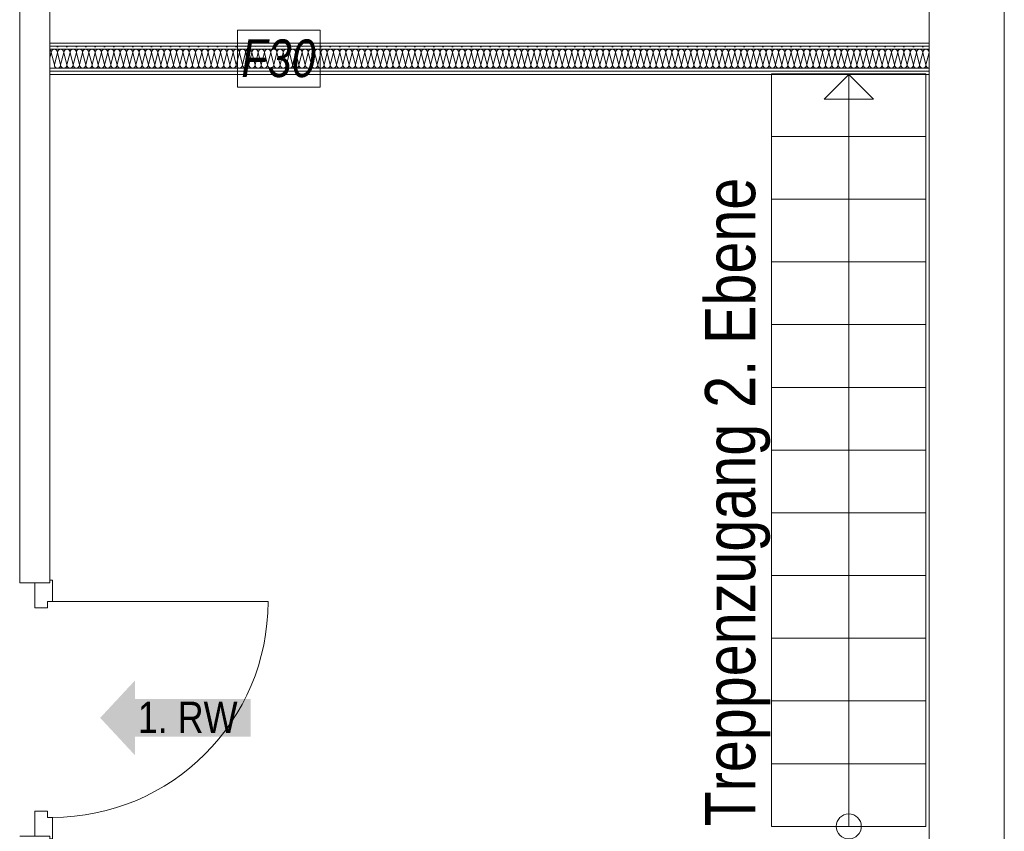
# Model space of a CAD drawing. Header units: metres. Extents: x -80 to 1923, y -189 to 69.
# Tile 115 of 256: x 947.66 to 951.58, y 8.87 to 12.11. Entities that reach past the tile are written whole.
import ezdxf

# ---------------------------------------------------------------- set-up
doc = ezdxf.new("R2010")
doc.units = ezdxf.units.M
doc.header["$MEASUREMENT"] = 0
for name, color, linetype in [('00 Schraffuren', 7, 'Continuous'), ('10 Wand außen', 7, 'Continuous'), ('95 Ausführungsplanung Beschriftung', 7, 'Continuous'), ('97 Brandschutz', 7, 'Continuous'), ('Neubau_00 Schraffuren', 7, 'Continuous'), ('Neubau_10 Wand außen', 7, 'Continuous')]:
    doc.layers.add(name, color=color, linetype=linetype)
doc.styles.add('ERSTELLTER_STIL_2', font='ARIALN.TTF')
doc.styles.add('ERSTELLTER_STIL_5', font='ARIALN.TTF')
pattern_1 = [(0, (929.770002, 0), (0, 0.0375), [0, -0.0375])]

# ---------------------------------------------------------------- blocks, each defined once
blk = doc.blocks.new('Blockrahmentür 1-Fl 27_12')
at = {"layer": '10 Wand außen', "color": 7, "linetype": 'Continuous', "lineweight": 13}
for p, q in [((0.43, 0.06), (0.43, 0.92)), ((-0.43, 0.06), (-0.515, 0.06)), ((-0.515, 0.06), (-0.515, 0.05)), ((-0.515, 0.05), (-0.505, 0.05)), ((-0.505, 0.05), (-0.505, -0.01)), ((-0.43, 0.04), (-0.43, 0.06)), ((-0.405, 0.04), (-0.43, 0.04)), ((-0.405, -0.01), (-0.405, 0.04)), ((0.405, -0.01), (0.405, 0.04)), ((0.405, 0.04), (0.43, 0.04)), ((0.43, 0.04), (0.43, 0.06)), ((0.43, 0.06), (0.515, 0.06)), ((0.515, 0.05), (0.505, 0.05)), ((0.505, 0.05), (0.505, -0.01)), ((0.515, 0.06), (0.515, 0.05)), ((-0.505, -0.01), (-0.405, -0.01)), ((0.505, -0.01), (0.405, -0.01))]:
    blk.add_line(p, q, dxfattribs=at)
at = {"layer": '10 Wand außen', "color": 7, "linetype": 'Continuous', "lineweight": 9}
for p, q in [((-0.505, 0), (-0.505, 0.05)), ((0.505, 0), (0.505, 0.05)), ((-0.505, -0.07), (-0.505, 0)), ((-0.505, -0.07), (-0.505, 0)), ((0.505, -0.07), (0.505, 0)), ((0.505, -0.07), (0.505, 0))]:
    blk.add_line(p, q, dxfattribs=at)
blk.add_arc((0.43, 0.06), 0.86, 90, 180, dxfattribs=at)
blk = doc.blocks.new('*X230', base_point=(929.77, 0))
at = {"layer": 'Neubau_10 Wand außen', "color": 8, "linetype": 'Continuous', "lineweight": 9}
for p, q in [((947.7768, 11.9545), (947.7825, 11.9771)), ((947.795, 11.9271), (947.7825, 11.9771)), ((947.795, 11.9271), (947.8075, 11.9771)), ((947.82, 11.9271), (947.8075, 11.9771)), ((947.82, 11.9271), (947.8325, 11.9771)), ((947.845, 11.9271), (947.8325, 11.9771)), ((947.845, 11.9271), (947.8575, 11.9771)), ((947.87, 11.9271), (947.8575, 11.9771)), ((947.87, 11.9271), (947.8825, 11.9771)), ((947.895, 11.9271), (947.8825, 11.9771)), ((947.895, 11.9271), (947.9075, 11.9771)), ((947.92, 11.9271), (947.9075, 11.9771)), ((947.92, 11.9271), (947.9325, 11.9771)), ((947.945, 11.9271), (947.9325, 11.9771)), ((947.945, 11.9271), (947.9575, 11.9771)), ((947.97, 11.9271), (947.9575, 11.9771)), ((947.97, 11.9271), (947.9825, 11.9771)), ((947.995, 11.9271), (947.9825, 11.9771)), ((947.995, 11.9271), (948.0075, 11.9771)), ((948.02, 11.9271), (948.0075, 11.9771)), ((948.02, 11.9271), (948.0325, 11.9771)), ((948.045, 11.9271), (948.0325, 11.9771)), ((948.045, 11.9271), (948.0575, 11.9771)), ((948.07, 11.9271), (948.0575, 11.9771)), ((948.07, 11.9271), (948.0825, 11.9771)), ((948.095, 11.9271), (948.0825, 11.9771)), ((948.095, 11.9271), (948.1075, 11.9771)), ((948.12, 11.9271), (948.1075, 11.9771)), ((948.12, 11.9271), (948.1325, 11.9771)), ((948.145, 11.9271), (948.1325, 11.9771)), ((948.145, 11.9271), (948.1575, 11.9771)), ((948.17, 11.9271), (948.1575, 11.9771)), ((948.17, 11.9271), (948.1825, 11.9771)), ((948.195, 11.9271), (948.1825, 11.9771)), ((948.195, 11.9271), (948.2075, 11.9771)), ((948.22, 11.9271), (948.2075, 11.9771)), ((948.22, 11.9271), (948.2325, 11.9771)), ((948.245, 11.9271), (948.2325, 11.9771)), ((948.245, 11.9271), (948.2575, 11.9771)), ((948.27, 11.9271), (948.2575, 11.9771)), ((948.27, 11.9271), (948.2825, 11.9771)), ((948.295, 11.9271), (948.2825, 11.9771)), ((948.295, 11.9271), (948.3075, 11.9771)), ((948.32, 11.9271), (948.3075, 11.9771)), ((948.32, 11.9271), (948.3325, 11.9771)), ((948.345, 11.9271), (948.3325, 11.9771)), ((948.345, 11.9271), (948.3575, 11.9771)), ((948.37, 11.9271), (948.3575, 11.9771)), ((948.37, 11.9271), (948.3825, 11.9771)), ((948.395, 11.9271), (948.3825, 11.9771)), ((948.395, 11.9271), (948.4075, 11.9771)), ((948.42, 11.9271), (948.4075, 11.9771)), ((948.42, 11.9271), (948.4325, 11.9771)), ((948.445, 11.9271), (948.4325, 11.9771)), ((948.445, 11.9271), (948.4575, 11.9771)), ((948.47, 11.9271), (948.4575, 11.9771)), ((948.47, 11.9271), (948.4825, 11.9771)), ((948.495, 11.9271), (948.4825, 11.9771)), ((948.495, 11.9271), (948.5075, 11.9771)), ((948.52, 11.9271), (948.5075, 11.9771)), ((948.52, 11.9271), (948.5325, 11.9771)), ((948.545, 11.9271), (948.5325, 11.9771)), ((948.545, 11.9271), (948.5575, 11.9771)), ((948.57, 11.9271), (948.5575, 11.9771)), ((948.57, 11.9271), (948.5825, 11.9771)), ((948.595, 11.9271), (948.5825, 11.9771)), ((948.595, 11.9271), (948.6075, 11.9771)), ((948.62, 11.9271), (948.6075, 11.9771)), ((948.62, 11.9271), (948.6325, 11.9771)), ((948.645, 11.9271), (948.6325, 11.9771)), ((948.645, 11.9271), (948.6575, 11.9771)), ((948.67, 11.9271), (948.6575, 11.9771)), ((948.67, 11.9271), (948.6825, 11.9771)), ((948.695, 11.9271), (948.6825, 11.9771)), ((948.695, 11.9271), (948.7075, 11.9771)), ((948.72, 11.9271), (948.7075, 11.9771)), ((948.72, 11.9271), (948.7325, 11.9771)), ((948.745, 11.9271), (948.7325, 11.9771)), ((948.745, 11.9271), (948.7575, 11.9771)), ((948.77, 11.9271), (948.7575, 11.9771)), ((948.77, 11.9271), (948.7825, 11.9771)), ((948.795, 11.9271), (948.7825, 11.9771)), ((948.795, 11.9271), (948.8075, 11.9771)), ((948.82, 11.9271), (948.8075, 11.9771)), ((948.82, 11.9271), (948.8325, 11.9771)), ((948.845, 11.9271), (948.8325, 11.9771)), ((948.845, 11.9271), (948.8575, 11.9771)), ((948.87, 11.9271), (948.8575, 11.9771)), ((948.87, 11.9271), (948.8825, 11.9771)), ((948.895, 11.9271), (948.8825, 11.9771)), ((948.895, 11.9271), (948.9075, 11.9771)), ((948.92, 11.9271), (948.9075, 11.9771)), ((948.92, 11.9271), (948.9325, 11.9771)), ((948.945, 11.9271), (948.9325, 11.9771)), ((948.945, 11.9271), (948.9575, 11.9771)), ((948.97, 11.9271), (948.9575, 11.9771)), ((948.97, 11.9271), (948.9825, 11.9771)), ((948.995, 11.9271), (948.9825, 11.9771)), ((948.995, 11.9271), (949.0075, 11.9771)), ((949.02, 11.9271), (949.0075, 11.9771)), ((949.02, 11.9271), (949.0325, 11.9771)), ((949.045, 11.9271), (949.0325, 11.9771)), ((949.045, 11.9271), (949.0575, 11.9771)), ((949.07, 11.9271), (949.0575, 11.9771)), ((949.07, 11.9271), (949.0825, 11.9771)), ((949.095, 11.9271), (949.0825, 11.9771)), ((949.095, 11.9271), (949.1075, 11.9771)), ((949.12, 11.9271), (949.1075, 11.9771)), ((949.12, 11.9271), (949.1325, 11.9771)), ((949.145, 11.9271), (949.1325, 11.9771)), ((949.145, 11.9271), (949.1575, 11.9771)), ((949.17, 11.9271), (949.1575, 11.9771)), ((949.17, 11.9271), (949.1825, 11.9771)), ((949.195, 11.9271), (949.1825, 11.9771)), ((949.195, 11.9271), (949.2075, 11.9771)), ((949.22, 11.9271), (949.2075, 11.9771)), ((949.22, 11.9271), (949.2325, 11.9771)), ((949.245, 11.9271), (949.2325, 11.9771)), ((949.245, 11.9271), (949.2575, 11.9771)), ((949.27, 11.9271), (949.2575, 11.9771)), ((949.27, 11.9271), (949.2825, 11.9771)), ((949.295, 11.9271), (949.2825, 11.9771)), ((949.295, 11.9271), (949.3075, 11.9771)), ((949.32, 11.9271), (949.3075, 11.9771)), ((949.32, 11.9271), (949.3325, 11.9771)), ((949.345, 11.9271), (949.3325, 11.9771)), ((949.345, 11.9271), (949.3575, 11.9771)), ((949.37, 11.9271), (949.3575, 11.9771)), ((949.37, 11.9271), (949.3825, 11.9771)), ((949.395, 11.9271), (949.3825, 11.9771)), ((949.395, 11.9271), (949.4075, 11.9771)), ((949.42, 11.9271), (949.4075, 11.9771)), ((949.42, 11.9271), (949.4325, 11.9771)), ((949.445, 11.9271), (949.4325, 11.9771)), ((949.445, 11.9271), (949.4575, 11.9771)), ((949.47, 11.9271), (949.4575, 11.9771)), ((949.47, 11.9271), (949.4825, 11.9771)), ((949.495, 11.9271), (949.4825, 11.9771)), ((949.495, 11.9271), (949.5075, 11.9771)), ((949.52, 11.9271), (949.5075, 11.9771)), ((949.52, 11.9271), (949.5325, 11.9771)), ((949.545, 11.9271), (949.5325, 11.9771)), ((949.545, 11.9271), (949.5575, 11.9771)), ((949.57, 11.9271), (949.5575, 11.9771)), ((949.57, 11.9271), (949.5825, 11.9771)), ((949.595, 11.9271), (949.5825, 11.9771)), ((949.595, 11.9271), (949.6075, 11.9771)), ((949.62, 11.9271), (949.6075, 11.9771)), ((949.62, 11.9271), (949.6325, 11.9771)), ((949.645, 11.9271), (949.6325, 11.9771)), ((949.645, 11.9271), (949.6575, 11.9771)), ((949.67, 11.9271), (949.6575, 11.9771)), ((949.67, 11.9271), (949.6825, 11.9771)), ((949.695, 11.9271), (949.6825, 11.9771)), ((949.695, 11.9271), (949.7075, 11.9771)), ((949.72, 11.9271), (949.7075, 11.9771)), ((949.72, 11.9271), (949.7325, 11.9771)), ((949.745, 11.9271), (949.7325, 11.9771)), ((949.745, 11.9271), (949.7575, 11.9771)), ((949.77, 11.9271), (949.7575, 11.9771)), ((949.77, 11.9271), (949.7825, 11.9771)), ((949.795, 11.9271), (949.7825, 11.9771)), ((949.795, 11.9271), (949.8075, 11.9771)), ((949.82, 11.9271), (949.8075, 11.9771)), ((949.82, 11.9271), (949.8325, 11.9771)), ((949.845, 11.9271), (949.8325, 11.9771)), ((949.845, 11.9271), (949.8575, 11.9771)), ((949.87, 11.9271), (949.8575, 11.9771)), ((949.87, 11.9271), (949.8825, 11.9771)), ((949.895, 11.9271), (949.8825, 11.9771)), ((949.895, 11.9271), (949.9075, 11.9771)), ((949.92, 11.9271), (949.9075, 11.9771)), ((949.92, 11.9271), (949.9325, 11.9771)), ((949.945, 11.9271), (949.9325, 11.9771)), ((949.945, 11.9271), (949.9575, 11.9771)), ((949.97, 11.9271), (949.9575, 11.9771)), ((949.97, 11.9271), (949.9825, 11.9771)), ((949.995, 11.9271), (949.9825, 11.9771)), ((949.995, 11.9271), (950.0075, 11.9771)), ((950.02, 11.9271), (950.0075, 11.9771)), ((950.02, 11.9271), (950.0325, 11.9771)), ((950.045, 11.9271), (950.0325, 11.9771)), ((950.045, 11.9271), (950.0575, 11.9771)), ((950.07, 11.9271), (950.0575, 11.9771)), ((950.07, 11.9271), (950.0825, 11.9771)), ((950.095, 11.9271), (950.0825, 11.9771)), ((950.095, 11.9271), (950.1075, 11.9771)), ((950.12, 11.9271), (950.1075, 11.9771)), ((950.12, 11.9271), (950.1325, 11.9771)), ((950.145, 11.9271), (950.1325, 11.9771)), ((950.145, 11.9271), (950.1575, 11.9771)), ((950.17, 11.9271), (950.1575, 11.9771)), ((950.17, 11.9271), (950.1825, 11.9771)), ((950.195, 11.9271), (950.1825, 11.9771)), ((950.195, 11.9271), (950.2075, 11.9771)), ((950.22, 11.9271), (950.2075, 11.9771)), ((950.22, 11.9271), (950.2325, 11.9771)), ((950.245, 11.9271), (950.2325, 11.9771)), ((950.245, 11.9271), (950.2575, 11.9771)), ((950.27, 11.9271), (950.2575, 11.9771)), ((950.27, 11.9271), (950.2825, 11.9771)), ((950.295, 11.9271), (950.2825, 11.9771)), ((950.295, 11.9271), (950.3075, 11.9771)), ((950.32, 11.9271), (950.3075, 11.9771)), ((950.32, 11.9271), (950.3325, 11.9771)), ((950.345, 11.9271), (950.3325, 11.9771)), ((950.345, 11.9271), (950.3575, 11.9771)), ((950.37, 11.9271), (950.3575, 11.9771)), ((950.37, 11.9271), (950.3825, 11.9771)), ((950.395, 11.9271), (950.3825, 11.9771)), ((950.395, 11.9271), (950.4075, 11.9771)), ((950.42, 11.9271), (950.4075, 11.9771)), ((950.42, 11.9271), (950.4325, 11.9771)), ((950.445, 11.9271), (950.4325, 11.9771)), ((950.445, 11.9271), (950.4575, 11.9771)), ((950.47, 11.9271), (950.4575, 11.9771)), ((950.47, 11.9271), (950.4825, 11.9771)), ((950.495, 11.9271), (950.4825, 11.9771)), ((950.495, 11.9271), (950.5075, 11.9771)), ((950.52, 11.9271), (950.5075, 11.9771)), ((950.52, 11.9271), (950.5325, 11.9771)), ((950.545, 11.9271), (950.5325, 11.9771)), ((950.545, 11.9271), (950.5575, 11.9771)), ((950.57, 11.9271), (950.5575, 11.9771)), ((950.57, 11.9271), (950.5825, 11.9771)), ((950.595, 11.9271), (950.5825, 11.9771)), ((950.595, 11.9271), (950.6075, 11.9771)), ((950.62, 11.9271), (950.6075, 11.9771)), ((950.62, 11.9271), (950.6325, 11.9771)), ((950.645, 11.9271), (950.6325, 11.9771)), ((950.645, 11.9271), (950.6575, 11.9771)), ((950.67, 11.9271), (950.6575, 11.9771)), ((950.67, 11.9271), (950.6825, 11.9771)), ((950.695, 11.9271), (950.6825, 11.9771)), ((950.695, 11.9271), (950.7075, 11.9771)), ((950.72, 11.9271), (950.7075, 11.9771)), ((950.72, 11.9271), (950.7325, 11.9771)), ((950.745, 11.9271), (950.7325, 11.9771)), ((950.745, 11.9271), (950.7575, 11.9771)), ((950.77, 11.9271), (950.7575, 11.9771)), ((950.77, 11.9271), (950.7825, 11.9771)), ((950.795, 11.9271), (950.7825, 11.9771)), ((950.795, 11.9271), (950.8075, 11.9771)), ((950.82, 11.9271), (950.8075, 11.9771)), ((950.82, 11.9271), (950.8325, 11.9771)), ((950.845, 11.9271), (950.8325, 11.9771)), ((950.845, 11.9271), (950.8575, 11.9771)), ((950.87, 11.9271), (950.8575, 11.9771)), ((950.87, 11.9271), (950.8825, 11.9771)), ((950.895, 11.9271), (950.8825, 11.9771)), ((950.895, 11.9271), (950.9075, 11.9771)), ((950.92, 11.9271), (950.9075, 11.9771)), ((950.92, 11.9271), (950.9325, 11.9771)), ((950.945, 11.9271), (950.9325, 11.9771)), ((950.945, 11.9271), (950.9575, 11.9771)), ((950.97, 11.9271), (950.9575, 11.9771)), ((950.97, 11.9271), (950.9825, 11.9771)), ((950.995, 11.9271), (950.9825, 11.9771)), ((950.995, 11.9271), (951.0075, 11.9771)), ((951.02, 11.9271), (951.0075, 11.9771)), ((951.02, 11.9271), (951.0325, 11.9771)), ((951.045, 11.9271), (951.0325, 11.9771)), ((951.045, 11.9271), (951.0575, 11.9771)), ((951.07, 11.9271), (951.0575, 11.9771)), ((951.07, 11.9271), (951.0825, 11.9771)), ((951.095, 11.9271), (951.0825, 11.9771)), ((951.095, 11.9271), (951.1075, 11.9771)), ((951.12, 11.9271), (951.1075, 11.9771)), ((951.12, 11.9271), (951.1325, 11.9771)), ((951.145, 11.9271), (951.1325, 11.9771)), ((951.145, 11.9271), (951.1575, 11.9771)), ((951.17, 11.9271), (951.1575, 11.9771)), ((951.17, 11.9271), (951.1825, 11.9771)), ((951.195, 11.9271), (951.1825, 11.9771)), ((951.195, 11.9271), (951.2075, 11.9771)), ((951.22, 11.9271), (951.2075, 11.9771)), ((951.22, 11.9271), (951.2325, 11.9771)), ((951.245, 11.9271), (951.2325, 11.9771)), ((951.245, 11.9271), (951.2575, 11.9771)), ((951.27, 11.9271), (951.2575, 11.9771)), ((951.27, 11.9271), (951.2825, 11.9771))]:
    blk.add_line(p, q, dxfattribs=at)
for centre, start, end in [((947.77, 11.9771), 0, 56.8983), ((947.795, 11.9771), 90, 180), ((947.795, 11.9771), 0, 90), ((947.82, 11.9771), 90, 180), ((947.82, 11.9771), 0, 90), ((947.845, 11.9771), 90, 180), ((947.845, 11.9771), 0, 90), ((947.87, 11.9771), 90, 180), ((947.87, 11.9771), 0, 90), ((947.895, 11.9771), 90, 180), ((947.895, 11.9771), 0, 90), ((947.92, 11.9771), 90, 180), ((947.92, 11.9771), 0, 90), ((947.945, 11.9771), 90, 180), ((947.945, 11.9771), 0, 90), ((947.97, 11.9771), 90, 180), ((947.97, 11.9771), 0, 90), ((947.995, 11.9771), 90, 180), ((947.995, 11.9771), 0, 90), ((948.02, 11.9771), 90, 180), ((948.02, 11.9771), 0, 90), ((948.045, 11.9771), 90, 180), ((948.045, 11.9771), 0, 90), ((948.07, 11.9771), 90, 180), ((948.07, 11.9771), 0, 90), ((948.095, 11.9771), 90, 180), ((948.095, 11.9771), 0, 90), ((948.12, 11.9771), 90, 180), ((948.12, 11.9771), 0, 90), ((948.145, 11.9771), 90, 180), ((948.145, 11.9771), 0, 90), ((948.17, 11.9771), 90, 180), ((948.17, 11.9771), 0, 90), ((948.195, 11.9771), 90, 180), ((948.195, 11.9771), 0, 90), ((948.22, 11.9771), 90, 180), ((948.22, 11.9771), 0, 90), ((948.245, 11.9771), 90, 180), ((948.245, 11.9771), 0, 90), ((948.27, 11.9771), 90, 180), ((948.27, 11.9771), 0, 90), ((948.295, 11.9771), 90, 180), ((948.295, 11.9771), 0, 90), ((948.32, 11.9771), 90, 180), ((948.32, 11.9771), 0, 90), ((948.345, 11.9771), 90, 180), ((948.345, 11.9771), 0, 90), ((948.37, 11.9771), 90, 180), ((948.37, 11.9771), 0, 90), ((948.395, 11.9771), 90, 180), ((948.395, 11.9771), 0, 90), ((948.42, 11.9771), 90, 180), ((948.42, 11.9771), 0, 90), ((948.445, 11.9771), 90, 180), ((948.445, 11.9771), 0, 90), ((948.47, 11.9771), 90, 180), ((948.47, 11.9771), 0, 90), ((948.495, 11.9771), 90, 180), ((948.495, 11.9771), 0, 90), ((948.52, 11.9771), 90, 180), ((948.52, 11.9771), 0, 90), ((948.545, 11.9771), 90, 180), ((948.545, 11.9771), 0, 90), ((948.57, 11.9771), 90, 180), ((948.57, 11.9771), 0, 90), ((948.595, 11.9771), 90, 180), ((948.595, 11.9771), 0, 90), ((948.62, 11.9771), 90, 180), ((948.62, 11.9771), 0, 90), ((948.645, 11.9771), 90, 180), ((948.645, 11.9771), 0, 90), ((948.67, 11.9771), 90, 180), ((948.67, 11.9771), 0, 90), ((948.695, 11.9771), 90, 180), ((948.695, 11.9771), 0, 90), ((948.72, 11.9771), 90, 180), ((948.72, 11.9771), 0, 90), ((948.745, 11.9771), 90, 180), ((948.745, 11.9771), 0, 90), ((948.77, 11.9771), 90, 180), ((948.77, 11.9771), 0, 90), ((948.795, 11.9771), 90, 180), ((948.795, 11.9771), 0, 90), ((948.82, 11.9771), 90, 180), ((948.82, 11.9771), 0, 90), ((948.845, 11.9771), 90, 180), ((948.845, 11.9771), 0, 90), ((948.87, 11.9771), 90, 180), ((948.87, 11.9771), 0, 90), ((948.895, 11.9771), 90, 180), ((948.895, 11.9771), 0, 90), ((948.92, 11.9771), 90, 180), ((948.92, 11.9771), 0, 90), ((948.945, 11.9771), 90, 180), ((948.945, 11.9771), 0, 90), ((948.97, 11.9771), 90, 180), ((948.97, 11.9771), 0, 90), ((948.995, 11.9771), 90, 180), ((948.995, 11.9771), 0, 90), ((949.02, 11.9771), 90, 180), ((949.02, 11.9771), 0, 90), ((949.045, 11.9771), 90, 180), ((949.045, 11.9771), 0, 90), ((949.07, 11.9771), 90, 180), ((949.07, 11.9771), 0, 90), ((949.095, 11.9771), 90, 180), ((949.095, 11.9771), 0, 90), ((949.12, 11.9771), 90, 180), ((949.12, 11.9771), 0, 90), ((949.145, 11.9771), 90, 180), ((949.145, 11.9771), 0, 90), ((949.17, 11.9771), 90, 180), ((949.17, 11.9771), 0, 90), ((949.195, 11.9771), 90, 180), ((949.195, 11.9771), 0, 90), ((949.22, 11.9771), 90, 180), ((949.22, 11.9771), 0, 90), ((949.245, 11.9771), 90, 180), ((949.245, 11.9771), 0, 90), ((949.27, 11.9771), 90, 180), ((949.27, 11.9771), 0, 90), ((949.295, 11.9771), 90, 180), ((949.295, 11.9771), 0, 90), ((949.32, 11.9771), 90, 180), ((949.32, 11.9771), 0, 90), ((949.345, 11.9771), 90, 180), ((949.345, 11.9771), 0, 90), ((949.37, 11.9771), 90, 180), ((949.37, 11.9771), 0, 90), ((949.395, 11.9771), 90, 180), ((949.395, 11.9771), 0, 90), ((949.42, 11.9771), 90, 180), ((949.42, 11.9771), 0, 90), ((949.445, 11.9771), 90, 180), ((949.445, 11.9771), 0, 90), ((949.47, 11.9771), 90, 180), ((949.47, 11.9771), 0, 90), ((949.495, 11.9771), 90, 180), ((949.495, 11.9771), 0, 90), ((949.52, 11.9771), 90, 180), ((949.52, 11.9771), 0, 90), ((949.545, 11.9771), 90, 180), ((949.545, 11.9771), 0, 90), ((949.57, 11.9771), 90, 180), ((949.57, 11.9771), 0, 90), ((949.595, 11.9771), 90, 180), ((949.595, 11.9771), 0, 90), ((949.62, 11.9771), 90, 180), ((949.62, 11.9771), 0, 90), ((949.645, 11.9771), 90, 180), ((949.645, 11.9771), 0, 90), ((949.67, 11.9771), 90, 180), ((949.67, 11.9771), 0, 90), ((949.695, 11.9771), 90, 180), ((949.695, 11.9771), 0, 90), ((949.72, 11.9771), 90, 180), ((949.72, 11.9771), 0, 90), ((949.745, 11.9771), 90, 180), ((949.745, 11.9771), 0, 90), ((949.77, 11.9771), 90, 180), ((949.77, 11.9771), 0, 90), ((949.795, 11.9771), 90, 180), ((949.795, 11.9771), 0, 90), ((949.82, 11.9771), 90, 180), ((949.82, 11.9771), 0, 90), ((949.845, 11.9771), 90, 180), ((949.845, 11.9771), 0, 90), ((949.87, 11.9771), 90, 180), ((949.87, 11.9771), 0, 90), ((949.895, 11.9771), 90, 180), ((949.895, 11.9771), 0, 90), ((949.92, 11.9771), 90, 180), ((949.92, 11.9771), 0, 90), ((949.945, 11.9771), 90, 180), ((949.945, 11.9771), 0, 90), ((949.97, 11.9771), 90, 180), ((949.97, 11.9771), 0, 90), ((949.995, 11.9771), 90, 180), ((949.995, 11.9771), 0, 90), ((950.02, 11.9771), 90, 180), ((950.02, 11.9771), 0, 90), ((950.045, 11.9771), 90, 180), ((950.045, 11.9771), 0, 90), ((950.07, 11.9771), 90, 180), ((950.07, 11.9771), 0, 90), ((950.095, 11.9771), 90, 180), ((950.095, 11.9771), 0, 90), ((950.12, 11.9771), 90, 180), ((950.12, 11.9771), 0, 90), ((950.145, 11.9771), 90, 180), ((950.145, 11.9771), 0, 90), ((950.17, 11.9771), 90, 180), ((950.17, 11.9771), 0, 90), ((950.195, 11.9771), 90, 180), ((950.195, 11.9771), 0, 90), ((950.22, 11.9771), 90, 180), ((950.22, 11.9771), 0, 90), ((950.245, 11.9771), 90, 180), ((950.245, 11.9771), 0, 90), ((950.27, 11.9771), 90, 180), ((950.27, 11.9771), 0, 90), ((950.295, 11.9771), 90, 180), ((950.295, 11.9771), 0, 90), ((950.32, 11.9771), 90, 180), ((950.32, 11.9771), 0, 90), ((950.345, 11.9771), 90, 180), ((950.345, 11.9771), 0, 90), ((950.37, 11.9771), 90, 180), ((950.37, 11.9771), 0, 90), ((950.395, 11.9771), 90, 180), ((950.395, 11.9771), 0, 90), ((950.42, 11.9771), 90, 180), ((950.42, 11.9771), 0, 90), ((950.445, 11.9771), 90, 180), ((950.445, 11.9771), 0, 90), ((950.47, 11.9771), 90, 180), ((950.47, 11.9771), 0, 90), ((950.495, 11.9771), 90, 180), ((950.495, 11.9771), 0, 90), ((950.52, 11.9771), 90, 180), ((950.52, 11.9771), 0, 90), ((950.545, 11.9771), 90, 180), ((950.545, 11.9771), 0, 90), ((950.57, 11.9771), 90, 180), ((950.57, 11.9771), 0, 90), ((950.595, 11.9771), 90, 180), ((950.595, 11.9771), 0, 90), ((950.62, 11.9771), 90, 180), ((950.62, 11.9771), 0, 90), ((950.645, 11.9771), 90, 180), ((950.645, 11.9771), 0, 90), ((950.67, 11.9771), 90, 180), ((950.67, 11.9771), 0, 90), ((950.695, 11.9771), 90, 180), ((950.695, 11.9771), 0, 90), ((950.72, 11.9771), 90, 180), ((950.72, 11.9771), 0, 90), ((950.745, 11.9771), 90, 180), ((950.745, 11.9771), 0, 90), ((950.77, 11.9771), 90, 180), ((950.77, 11.9771), 0, 90), ((950.795, 11.9771), 90, 180), ((950.795, 11.9771), 0, 90), ((950.82, 11.9771), 90, 180), ((950.82, 11.9771), 0, 90), ((950.845, 11.9771), 90, 180), ((950.845, 11.9771), 0, 90), ((950.87, 11.9771), 90, 180), ((950.87, 11.9771), 0, 90), ((950.895, 11.9771), 90, 180), ((950.895, 11.9771), 0, 90), ((950.92, 11.9771), 90, 180), ((950.92, 11.9771), 0, 90), ((950.945, 11.9771), 90, 180), ((950.945, 11.9771), 0, 90), ((950.97, 11.9771), 90, 180), ((950.97, 11.9771), 0, 90), ((950.995, 11.9771), 90, 180), ((950.995, 11.9771), 0, 90), ((951.02, 11.9771), 90, 180), ((951.02, 11.9771), 0, 90), ((951.045, 11.9771), 90, 180), ((951.045, 11.9771), 0, 90), ((951.07, 11.9771), 90, 180), ((951.07, 11.9771), 0, 90), ((951.095, 11.9771), 90, 180), ((951.095, 11.9771), 0, 90), ((951.12, 11.9771), 90, 180), ((951.12, 11.9771), 0, 90), ((951.145, 11.9771), 90, 180), ((951.145, 11.9771), 0, 90), ((951.17, 11.9771), 90, 180), ((951.17, 11.9771), 0, 90), ((951.195, 11.9771), 90, 180), ((951.195, 11.9771), 0, 90), ((951.22, 11.9771), 90, 180), ((951.22, 11.9771), 0, 90), ((951.245, 11.9771), 90, 180), ((951.245, 11.9771), 0, 90), ((951.27, 11.9771), 90, 180), ((951.27, 11.9771), 2.9113, 90), ((951.2825, 12.0021), 269.9261, 270), ((947.7825, 11.9271), 243.0485, 270), ((947.8075, 11.9271), 180, 270), ((947.8075, 11.9271), 270, 0), ((947.8325, 11.9271), 180, 270), ((947.8325, 11.9271), 270, 0), ((947.8575, 11.9271), 180, 270), ((947.8575, 11.9271), 270, 0), ((947.8825, 11.9271), 180, 270), ((947.8825, 11.9271), 270, 0), ((947.9075, 11.9271), 180, 270), ((947.9075, 11.9271), 270, 0), ((947.9325, 11.9271), 180, 270), ((947.9325, 11.9271), 270, 0), ((947.9575, 11.9271), 180, 270), ((947.9575, 11.9271), 270, 0), ((947.9825, 11.9271), 180, 270), ((947.9825, 11.9271), 270, 0), ((948.0075, 11.9271), 180, 270), ((948.0075, 11.9271), 270, 0), ((948.0325, 11.9271), 180, 270), ((948.0325, 11.9271), 270, 0), ((948.0575, 11.9271), 180, 270), ((948.0575, 11.9271), 270, 0), ((948.0825, 11.9271), 180, 270), ((948.0825, 11.9271), 270, 0), ((948.1075, 11.9271), 180, 270), ((948.1075, 11.9271), 270, 0), ((948.1325, 11.9271), 180, 270), ((948.1325, 11.9271), 270, 0), ((948.1575, 11.9271), 180, 270), ((948.1575, 11.9271), 270, 0), ((948.1825, 11.9271), 180, 270), ((948.1825, 11.9271), 270, 0), ((948.2075, 11.9271), 180, 270), ((948.2075, 11.9271), 270, 0), ((948.2325, 11.9271), 180, 270), ((948.2325, 11.9271), 270, 0), ((948.2575, 11.9271), 180, 270), ((948.2575, 11.9271), 270, 0), ((948.2825, 11.9271), 180, 270), ((948.2825, 11.9271), 270, 0), ((948.3075, 11.9271), 180, 270), ((948.3075, 11.9271), 270, 0), ((948.3325, 11.9271), 180, 270), ((948.3325, 11.9271), 270, 0), ((948.3575, 11.9271), 180, 270), ((948.3575, 11.9271), 270, 0), ((948.3825, 11.9271), 180, 270), ((948.3825, 11.9271), 270, 0), ((948.4075, 11.9271), 180, 270), ((948.4075, 11.9271), 270, 0), ((948.4325, 11.9271), 180, 270), ((948.4325, 11.9271), 270, 0), ((948.4575, 11.9271), 180, 270), ((948.4575, 11.9271), 270, 0), ((948.4825, 11.9271), 180, 270), ((948.4825, 11.9271), 270, 0), ((948.5075, 11.9271), 180, 270), ((948.5075, 11.9271), 270, 0), ((948.5325, 11.9271), 180, 270), ((948.5325, 11.9271), 270, 0), ((948.5575, 11.9271), 180, 270), ((948.5575, 11.9271), 270, 0), ((948.5825, 11.9271), 180, 270), ((948.5825, 11.9271), 270, 0), ((948.6075, 11.9271), 180, 270), ((948.6075, 11.9271), 270, 0), ((948.6325, 11.9271), 180, 270), ((948.6325, 11.9271), 270, 0), ((948.6575, 11.9271), 180, 270), ((948.6575, 11.9271), 270, 0), ((948.6825, 11.9271), 180, 270), ((948.6825, 11.9271), 270, 0), ((948.7075, 11.9271), 180, 270), ((948.7075, 11.9271), 270, 0), ((948.7325, 11.9271), 180, 270), ((948.7325, 11.9271), 270, 0), ((948.7575, 11.9271), 180, 270), ((948.7575, 11.9271), 270, 0), ((948.7825, 11.9271), 180, 270), ((948.7825, 11.9271), 270, 0), ((948.8075, 11.9271), 180, 270), ((948.8075, 11.9271), 270, 0), ((948.8325, 11.9271), 180, 270), ((948.8325, 11.9271), 270, 0), ((948.8575, 11.9271), 180, 270), ((948.8575, 11.9271), 270, 0), ((948.8825, 11.9271), 180, 270), ((948.8825, 11.9271), 270, 0), ((948.9075, 11.9271), 180, 270), ((948.9075, 11.9271), 270, 0), ((948.9325, 11.9271), 180, 270), ((948.9325, 11.9271), 270, 0), ((948.9575, 11.9271), 180, 270), ((948.9575, 11.9271), 270, 0), ((948.9825, 11.9271), 180, 270), ((948.9825, 11.9271), 270, 0), ((949.0075, 11.9271), 180, 270), ((949.0075, 11.9271), 270, 0), ((949.0325, 11.9271), 180, 270), ((949.0325, 11.9271), 270, 0), ((949.0575, 11.9271), 180, 270), ((949.0575, 11.9271), 270, 0), ((949.0825, 11.9271), 180, 270), ((949.0825, 11.9271), 270, 0), ((949.1075, 11.9271), 180, 270), ((949.1075, 11.9271), 270, 0), ((949.1325, 11.9271), 180, 270), ((949.1325, 11.9271), 270, 0), ((949.1575, 11.9271), 180, 270), ((949.1575, 11.9271), 270, 0), ((949.1825, 11.9271), 180, 270), ((949.1825, 11.9271), 270, 0), ((949.2075, 11.9271), 180, 270), ((949.2075, 11.9271), 270, 0), ((949.2325, 11.9271), 180, 270), ((949.2325, 11.9271), 270, 0), ((949.2575, 11.9271), 180, 270), ((949.2575, 11.9271), 270, 0), ((949.2825, 11.9271), 180, 270), ((949.2825, 11.9271), 270, 0), ((949.3075, 11.9271), 180, 270), ((949.3075, 11.9271), 270, 0), ((949.3325, 11.9271), 180, 270), ((949.3325, 11.9271), 270, 0), ((949.3575, 11.9271), 180, 270), ((949.3575, 11.9271), 270, 0), ((949.3825, 11.9271), 180, 270), ((949.3825, 11.9271), 270, 0), ((949.4075, 11.9271), 180, 270), ((949.4075, 11.9271), 270, 0), ((949.4325, 11.9271), 180, 270), ((949.4325, 11.9271), 270, 0), ((949.4575, 11.9271), 180, 270), ((949.4575, 11.9271), 270, 0), ((949.4825, 11.9271), 180, 270), ((949.4825, 11.9271), 270, 0), ((949.5075, 11.9271), 180, 270), ((949.5075, 11.9271), 270, 0), ((949.5325, 11.9271), 180, 270), ((949.5325, 11.9271), 270, 0), ((949.5575, 11.9271), 180, 270), ((949.5575, 11.9271), 270, 0), ((949.5825, 11.9271), 180, 270), ((949.5825, 11.9271), 270, 0), ((949.6075, 11.9271), 180, 270), ((949.6075, 11.9271), 270, 0), ((949.6325, 11.9271), 180, 270), ((949.6325, 11.9271), 270, 0), ((949.6575, 11.9271), 180, 270), ((949.6575, 11.9271), 270, 0), ((949.6825, 11.9271), 180, 270), ((949.6825, 11.9271), 270, 0), ((949.7075, 11.9271), 180, 270), ((949.7075, 11.9271), 270, 0), ((949.7325, 11.9271), 180, 270), ((949.7325, 11.9271), 270, 0), ((949.7575, 11.9271), 180, 270), ((949.7575, 11.9271), 270, 0), ((949.7825, 11.9271), 180, 270), ((949.7825, 11.9271), 270, 0), ((949.8075, 11.9271), 180, 270), ((949.8075, 11.9271), 270, 0), ((949.8325, 11.9271), 180, 270), ((949.8325, 11.9271), 270, 0), ((949.8575, 11.9271), 180, 270), ((949.8575, 11.9271), 270, 0), ((949.8825, 11.9271), 180, 270), ((949.8825, 11.9271), 270, 0), ((949.9075, 11.9271), 180, 270), ((949.9075, 11.9271), 270, 0), ((949.9325, 11.9271), 180, 270), ((949.9325, 11.9271), 270, 0), ((949.9575, 11.9271), 180, 270), ((949.9575, 11.9271), 270, 0), ((949.9825, 11.9271), 180, 270), ((949.9825, 11.9271), 270, 0), ((950.0075, 11.9271), 180, 270), ((950.0075, 11.9271), 270, 0), ((950.0325, 11.9271), 180, 270), ((950.0325, 11.9271), 270, 0), ((950.0575, 11.9271), 180, 270), ((950.0575, 11.9271), 270, 0), ((950.0825, 11.9271), 180, 270), ((950.0825, 11.9271), 270, 0), ((950.1075, 11.9271), 180, 270), ((950.1075, 11.9271), 270, 0), ((950.1325, 11.9271), 180, 270), ((950.1325, 11.9271), 270, 0), ((950.1575, 11.9271), 180, 270), ((950.1575, 11.9271), 270, 0), ((950.1825, 11.9271), 180, 270), ((950.1825, 11.9271), 270, 0), ((950.2075, 11.9271), 180, 270), ((950.2075, 11.9271), 270, 0), ((950.2325, 11.9271), 180, 270), ((950.2325, 11.9271), 270, 0), ((950.2575, 11.9271), 180, 270), ((950.2575, 11.9271), 270, 0), ((950.2825, 11.9271), 180, 270), ((950.2825, 11.9271), 270, 0), ((950.3075, 11.9271), 180, 270), ((950.3075, 11.9271), 270, 0), ((950.3325, 11.9271), 180, 270), ((950.3325, 11.9271), 270, 0), ((950.3575, 11.9271), 180, 270), ((950.3575, 11.9271), 270, 0), ((950.3825, 11.9271), 180, 270), ((950.3825, 11.9271), 270, 0), ((950.4075, 11.9271), 180, 270), ((950.4075, 11.9271), 270, 0), ((950.4325, 11.9271), 180, 270), ((950.4325, 11.9271), 270, 0), ((950.4575, 11.9271), 180, 270), ((950.4575, 11.9271), 270, 0), ((950.4825, 11.9271), 180, 270), ((950.4825, 11.9271), 270, 0), ((950.5075, 11.9271), 180, 270), ((950.5075, 11.9271), 270, 0), ((950.5325, 11.9271), 180, 270), ((950.5325, 11.9271), 270, 0), ((950.5575, 11.9271), 180, 270), ((950.5575, 11.9271), 270, 0), ((950.5825, 11.9271), 180, 270), ((950.5825, 11.9271), 270, 0), ((950.6075, 11.9271), 180, 270), ((950.6075, 11.9271), 270, 0), ((950.6325, 11.9271), 180, 270), ((950.6325, 11.9271), 270, 0), ((950.6575, 11.9271), 180, 270), ((950.6575, 11.9271), 270, 0), ((950.6825, 11.9271), 180, 270), ((950.6825, 11.9271), 270, 0), ((950.7075, 11.9271), 180, 270), ((950.7075, 11.9271), 270, 0), ((950.7325, 11.9271), 180, 270), ((950.7325, 11.9271), 270, 0), ((950.7575, 11.9271), 180, 270), ((950.7575, 11.9271), 270, 0), ((950.7825, 11.9271), 180, 270), ((950.7825, 11.9271), 270, 0), ((950.8075, 11.9271), 180, 270), ((950.8075, 11.9271), 270, 0), ((950.8325, 11.9271), 180, 270), ((950.8325, 11.9271), 270, 0), ((950.8575, 11.9271), 180, 270), ((950.8575, 11.9271), 270, 0), ((950.8825, 11.9271), 180, 270), ((950.8825, 11.9271), 270, 0), ((950.9075, 11.9271), 180, 270), ((950.9075, 11.9271), 270, 0), ((950.9325, 11.9271), 180, 270), ((950.9325, 11.9271), 270, 0), ((950.9575, 11.9271), 180, 270), ((950.9575, 11.9271), 270, 0), ((950.9825, 11.9271), 180, 270), ((950.9825, 11.9271), 270, 0), ((951.0075, 11.9271), 180, 270), ((951.0075, 11.9271), 270, 0), ((951.0325, 11.9271), 180, 270), ((951.0325, 11.9271), 270, 0), ((951.0575, 11.9271), 180, 270), ((951.0575, 11.9271), 270, 0), ((951.0825, 11.9271), 180, 270), ((951.0825, 11.9271), 270, 0), ((951.1075, 11.9271), 180, 270), ((951.1075, 11.9271), 270, 0), ((951.1325, 11.9271), 180, 270), ((951.1325, 11.9271), 270, 0), ((951.1575, 11.9271), 180, 270), ((951.1575, 11.9271), 270, 0), ((951.1825, 11.9271), 180, 270), ((951.1825, 11.9271), 270, 0), ((951.2075, 11.9271), 180, 270), ((951.2075, 11.9271), 270, 0), ((951.2325, 11.9271), 180, 270), ((951.2325, 11.9271), 270, 0), ((951.2575, 11.9271), 180, 270), ((951.2575, 11.9271), 270, 0), ((951.2825, 11.9271), 180, 269.9261)]:
    blk.add_arc(centre, 0.0125, start, end, dxfattribs=at)
blk = doc.blocks.new('Pfeil gerade 27_2')
at = {"layer": '97 Brandschutz', "linetype": 'Continuous', "lineweight": 18, "true_color": 0x60cd00}
blk.add_hatch(color=72, dxfattribs=at).paths.add_polyline_path([(0.3, 0), (0.1607, 0.1497), (0.1607, 0.0752), (-0.3, 0.0752), (-0.3, -0.0752), (0.1607, -0.0752), (0.1607, -0.1497)])

msp = doc.modelspace()

# ---------------------------------------------------------------- hatches: boundary and pattern name
at = {"layer": 'Neubau_10 Wand außen', "linetype": 'Continuous', "lineweight": 9}
h = msp.add_hatch(dxfattribs=at)
h.set_pattern_fill('Gipskarton_0001', color=8, style=0, pattern_type=2)
h.set_pattern_definition(pattern_1)
h.paths.add_polyline_path([(951.2825, 12.0146), (947.7768, 12.0146), (947.7768, 12.0021), (951.2825, 12.0021)])
h = msp.add_hatch(dxfattribs=at)
h.set_pattern_fill('Gipskarton_0001', color=8, style=0, pattern_type=2)
h.set_pattern_definition(pattern_1)
h.paths.add_polyline_path([(951.2825, 12.0021), (947.7768, 12.0021), (947.7768, 11.9896), (951.2825, 11.9896)])
h = msp.add_hatch(dxfattribs=at)
h.set_pattern_fill('Gipskarton_0001', color=8, style=0, pattern_type=2)
h.set_pattern_definition(pattern_1)
h.paths.add_polyline_path([(947.7768, 11.9021), (951.2825, 11.9021), (951.2825, 11.9146), (947.7768, 11.9146)])
h = msp.add_hatch(dxfattribs=at)
h.set_pattern_fill('Gipskarton_0001', color=8, style=0, pattern_type=2)
h.set_pattern_definition(pattern_1)
h.paths.add_polyline_path([(947.7768, 11.8896), (951.2825, 11.8896), (951.2825, 11.9021), (947.7768, 11.9021)])

# ---------------------------------------------------------------- linework, layer by layer
at = {"layer": '00 Schraffuren', "color": 253, "linetype": 'Continuous', "lineweight": 13, "true_color": 0x9f9f9f}
for p, q in [((950.9624, 11.8896), (950.8643, 11.7915)), ((950.9624, 11.8896), (951.0605, 11.7915)), ((950.8643, 11.7915), (951.0605, 11.7915))]:
    msp.add_line(p, q, dxfattribs=at)
msp.add_circle((950.9624, 8.8921), 0.05, dxfattribs=at)
at = {"layer": '10 Wand außen', "color": 7, "linetype": 'Continuous', "lineweight": 9}
for p, q in [((947.6571, 9.8633), (947.7271, 9.8633)), ((947.7271, 9.8633), (947.7771, 9.8633))]:
    msp.add_line(p, q, dxfattribs=at)
at = {"layer": '10 Wand außen', "color": 7, "linetype": 'Continuous', "lineweight": 9, "flags": 128}
for points in [[(951.5825, 6.0719), (951.5825, 13.9225)], [(951.2825, 13.6825), (951.2825, 6.0719)], [(947.6566, 13.6369), (947.6571, 9.8633)], [(947.7771, 9.8633), (947.7766, 13.6369)]]:
    msp.add_lwpolyline(points, dxfattribs=at)
at = {"layer": '97 Brandschutz', "color": 1, "linetype": 'Continuous', "lineweight": 13, "flags": 128}
msp.add_lwpolyline([(948.5253, 11.8383), (948.8546, 11.8383), (948.8546, 12.066), (948.5253, 12.066), (948.5253, 11.8383)], close=True, dxfattribs=at)
at = {"layer": 'Neubau_00 Schraffuren', "color": 253, "linetype": 'Continuous', "lineweight": 13, "true_color": 0x9f9f9f}
msp.add_line((950.9624, 8.8921), (950.9624, 11.8896), dxfattribs=at)
at = {"layer": 'Neubau_00 Schraffuren', "color": 253, "linetype": 'Continuous', "lineweight": 13, "true_color": 0x9f9f9f, "flags": 128}
for points in [[(951.2701, 11.8921), (951.2701, 11.6421), (950.6548, 11.6421), (950.6548, 11.8921)], [(951.2701, 11.6421), (951.2701, 11.3921), (950.6548, 11.3921), (950.6548, 11.6421)], [(951.2701, 11.3921), (951.2701, 11.1421), (950.6548, 11.1421), (950.6548, 11.3921)], [(951.2701, 11.1421), (951.2701, 10.8921), (950.6548, 10.8921), (950.6548, 11.1421)], [(951.2701, 10.8921), (951.2701, 10.6421), (950.6548, 10.6421), (950.6548, 10.8921)], [(951.2701, 10.6421), (951.2701, 10.3921), (950.6548, 10.3921), (950.6548, 10.6421)], [(951.2701, 10.3921), (951.2701, 10.1421), (950.6548, 10.1421), (950.6548, 10.3921)], [(951.2701, 10.1421), (951.2701, 9.8921), (950.6548, 9.8921), (950.6548, 10.1421)], [(951.2701, 9.8921), (951.2701, 9.6421), (950.6548, 9.6421), (950.6548, 9.8921)], [(951.2701, 9.6421), (951.2701, 9.3921), (950.6548, 9.3921), (950.6548, 9.6421)], [(951.2701, 9.3921), (951.2701, 9.1421), (950.6548, 9.1421), (950.6548, 9.3921)], [(951.2701, 9.1421), (951.2701, 8.8921), (950.6548, 8.8921), (950.6548, 9.1421)]]:
    msp.add_lwpolyline(points, close=True, dxfattribs=at)
at = {"layer": 'Neubau_10 Wand außen', "color": 7, "linetype": 'Continuous', "lineweight": 13}
for p, q in [((951.2825, 12.0021), (947.7768, 12.0021)), ((951.2825, 11.9896), (947.7768, 11.9896)), ((947.7768, 11.9146), (951.2825, 11.9146)), ((947.7768, 11.9021), (951.2825, 11.9021))]:
    msp.add_line(p, q, dxfattribs=at)
at = {"layer": 'Neubau_10 Wand außen', "color": 7, "linetype": 'Continuous', "lineweight": 13, "flags": 128}
for points in [[(951.2825, 12.0146), (947.7768, 12.0146)], [(947.7768, 12.0146), (947.7768, 11.8896)], [(951.2825, 11.8896), (951.2825, 12.0146)], [(947.7768, 11.8896), (951.2825, 11.8896)]]:
    msp.add_lwpolyline(points, dxfattribs=at)

# ---------------------------------------------------------------- block references
at = {"layer": '10 Wand außen', "color": 7, "linetype": 'Continuous', "lineweight": 13, "xscale": -1, "rotation": 270.0063659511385}
msp.add_blockref('Blockrahmentür 1-Fl 27_12', (947.7271, 9.3583), dxfattribs=at)
at = {"layer": '97 Brandschutz', "color": 7, "linetype": 'Continuous', "lineweight": 13, "xscale": -1}
msp.add_blockref('Pfeil gerade 27_2', (948.2775, 9.3249), dxfattribs=at)
at = {"layer": 'Neubau_10 Wand außen', "color": 7, "lineweight": 9}
msp.add_blockref('*X230', (929.77, 0), dxfattribs=at)

# ---------------------------------------------------------------- texts
at = {"layer": '95 Ausführungsplanung Beschriftung', "color": 7, "linetype": 'Continuous', "lineweight": 9, "insert": (950.6495, 8.8921), "char_height": 0.2, "attachment_point": 7, "rotation": 90, "style": 'ERSTELLTER_STIL_2'}
msp.add_mtext('\\A1;{\\pql;\\fArial Narrow|b0|i0|c0|p0;\\W1.000000;Treppenzugang 2. Ebene }', dxfattribs=at)
at = {"layer": '97 Brandschutz', "color": 1, "linetype": 'Continuous', "lineweight": 13, "insert": (948.5403, 12.0289), "char_height": 0.15, "attachment_point": 1, "style": 'ERSTELLTER_STIL_5'}
msp.add_mtext('\\A1;{\\pql;\\fArial Narrow|b0|i1|c0|p0;\\W1.000000;F\\fArial Narrow|b0|i1|c0|p0;\\W1.000000;30}', dxfattribs=at)
at = {"layer": '97 Brandschutz', "color": 7, "linetype": 'Continuous', "lineweight": 9, "insert": (948.1275, 9.3892), "char_height": 0.125, "attachment_point": 1, "style": 'ERSTELLTER_STIL_2'}
msp.add_mtext('\\A1;{\\pql;\\fArial Narrow|b0|i0|c0|p0;\\W1.000000;1. RW}', dxfattribs=at)

doc.saveas('drawing.dxf')
